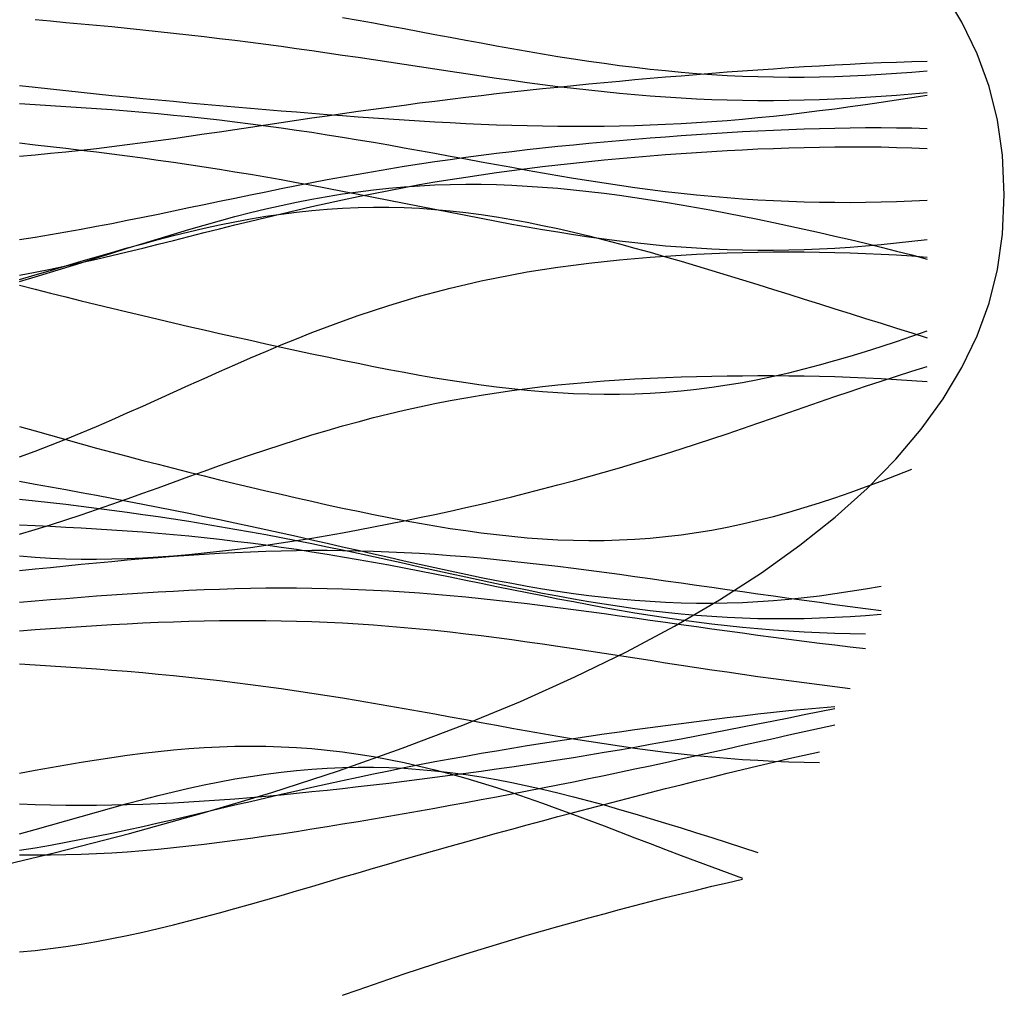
# Model space of a CAD drawing. Extents: x -15.9 to 15.9, y -4.2 to 4.2.
# Tile 11 of 12: x 11.2 to 15.9, y -3.9 to 0.9. Entities that reach past the tile are written whole.
import ezdxf

# ---------------------------------------------------------------- set-up
doc = ezdxf.new("R2010")
doc.units = 0

msp = doc.modelspace()

# ---------------------------------------------------------------- linework, layer by layer
at = {"layer": 'CNC'}
for points in [[(10.95514, -3.28672), (11.33561, -3.19622), (11.70217, -3.10191), (12.05465, -3.00385), (12.39291, -2.90215), (12.71676, -2.79686), (13.02606, -2.68809), (13.32063, -2.57591), (13.60031, -2.4604), (13.86494, -2.34165), (14.11438, -2.21974), (14.34846, -2.09474), (14.56706, -1.96673), (14.77003, -1.83577), (14.95725, -1.70192), (15.1286, -1.56523), (15.28397, -1.42572), (15.42326, -1.28339), (15.54638, -1.13823), (15.65325, -0.99014), (15.7438, -0.83897), (15.81796, -0.68442), (15.8757, -0.52595), (15.91697, -0.36253), (15.94174, -0.19171), (15.95, 0), (15.94174, 0.19171), (15.91697, 0.36253), (15.8757, 0.52595), (15.81796, 0.68442), (15.7438, 0.83897), (15.65325, 0.99014)], [(12.73663, 0.86123), (12.81134, 0.84796), (12.88604, 0.83446), (12.96074, 0.82078), (13.03544, 0.80694), (13.11014, 0.793), (13.18484, 0.77901), (13.25955, 0.76503), (13.33425, 0.75111), (13.40895, 0.73731), (13.48365, 0.72369), (13.55835, 0.71032), (13.63305, 0.69724), (13.70776, 0.68453), (13.78246, 0.67225), (13.85716, 0.66045), (13.93186, 0.6492), (14.00656, 0.63854), (14.08126, 0.62853), (14.15597, 0.61921), (14.23067, 0.61064), (14.30537, 0.60285), (14.38007, 0.59587), (14.45477, 0.58974), (14.52947, 0.58448), (14.60418, 0.58011), (14.67888, 0.57664), (14.75358, 0.57407), (14.82828, 0.57242), (14.90298, 0.57167), (14.97768, 0.57181), (15.05239, 0.57283), (15.12709, 0.5747), (15.20179, 0.57741), (15.27649, 0.58091), (15.35119, 0.58518), (15.42589, 0.59017), (15.5006, 0.59585), (15.5753, 0.60217)], [(11.2426, 0.85054), (11.3173, 0.84408), (11.392, 0.83746), (11.46671, 0.83066), (11.54141, 0.82368), (11.61611, 0.81649), (11.69081, 0.80908), (11.76551, 0.80144), (11.84021, 0.79357), (11.91492, 0.78544), (11.98962, 0.77705), (12.06432, 0.76839), (12.13902, 0.75946), (12.21372, 0.75026), (12.28842, 0.74079), (12.36313, 0.73105), (12.43783, 0.72104), (12.51253, 0.71079), (12.58723, 0.7003), (12.66193, 0.6896), (12.73663, 0.67871), (12.81134, 0.66765), (12.88604, 0.65646), (12.96074, 0.64517), (13.03544, 0.63381), (13.11014, 0.62242), (13.18484, 0.61105), (13.25955, 0.59975), (13.33425, 0.58855), (13.40895, 0.57752), (13.48365, 0.56669), (13.55835, 0.55612), (13.63305, 0.54586), (13.70776, 0.53596), (13.78246, 0.52647), (13.85716, 0.51744), (13.93186, 0.50891), (14.00656, 0.50093), (14.08126, 0.49354), (14.15597, 0.48679), (14.23067, 0.48069), (14.30537, 0.47529), (14.38007, 0.47061), (14.45477, 0.46667), (14.52947, 0.4635), (14.60418, 0.46109), (14.67888, 0.45947), (14.75358, 0.45863), (14.82828, 0.45858), (14.90298, 0.45929), (14.97768, 0.46077), (15.05239, 0.46299), (15.12709, 0.46594), (15.20179, 0.46958), (15.27649, 0.47389), (15.35119, 0.47884), (15.42589, 0.48439), (15.5006, 0.4905), (15.5753, 0.49712)], [(11.1679, 0.18817), (11.2426, 0.19444), (11.3173, 0.20132), (11.392, 0.20878), (11.46671, 0.21678), (11.54141, 0.22529), (11.61611, 0.23427), (11.69081, 0.24366), (11.76551, 0.25344), (11.84021, 0.26354), (11.91492, 0.27394), (11.98962, 0.28457), (12.06432, 0.2954), (12.13902, 0.30638), (12.21372, 0.31746), (12.28842, 0.32861), (12.36313, 0.33978), (12.43783, 0.35094), (12.51253, 0.36205), (12.58723, 0.37307), (12.66193, 0.38398), (12.73663, 0.39476), (12.81134, 0.40537), (12.88604, 0.41579), (12.96074, 0.42602), (13.03544, 0.43603), (13.11014, 0.44582), (13.18484, 0.45538), (13.25955, 0.4647), (13.33425, 0.47378), (13.40895, 0.48263), (13.48365, 0.49124), (13.55835, 0.49962), (13.63305, 0.50777), (13.70776, 0.51571), (13.78246, 0.52343), (13.85716, 0.53095), (13.93186, 0.53828), (14.00656, 0.54541), (14.08126, 0.55237), (14.15597, 0.55915), (14.23067, 0.56576), (14.30537, 0.57221), (14.38007, 0.57848), (14.45477, 0.58459), (14.52947, 0.59054), (14.60418, 0.59631), (14.67888, 0.60189), (14.75358, 0.60729), (14.82828, 0.61249), (14.90298, 0.61747), (14.97768, 0.62222), (15.05239, 0.62671), (15.12709, 0.63095), (15.20179, 0.63489), (15.27649, 0.63852), (15.35119, 0.64181), (15.42589, 0.64475), (15.5006, 0.64731), (15.5753, 0.64946)], [(11.1679, 0.53012), (11.2426, 0.52188), (11.3173, 0.5138), (11.392, 0.50587), (11.46671, 0.49808), (11.54141, 0.49044), (11.61611, 0.48294), (11.69081, 0.47558), (11.76551, 0.46835), (11.84021, 0.46124), (11.91492, 0.45424), (11.98962, 0.44736), (12.06432, 0.44059), (12.13902, 0.43392), (12.21372, 0.42736), (12.28842, 0.4209), (12.36313, 0.41455), (12.43783, 0.4083), (12.51253, 0.40218), (12.58723, 0.39618), (12.66193, 0.39031), (12.73663, 0.3846), (12.81134, 0.37906), (12.88604, 0.3737), (12.96074, 0.36856), (13.03544, 0.36364), (13.11014, 0.35898), (13.18484, 0.3546), (13.25955, 0.35054), (13.33425, 0.34681), (13.40895, 0.34346), (13.48365, 0.3405), (13.55835, 0.33798), (13.63305, 0.33592), (13.70776, 0.33435), (13.78246, 0.3333), (13.85716, 0.3328), (13.93186, 0.33286), (14.00656, 0.33351), (14.08126, 0.33477), (14.15597, 0.33666), (14.23067, 0.33918), (14.30537, 0.34236), (14.38007, 0.34618), (14.45477, 0.35065), (14.52947, 0.35577), (14.60418, 0.36153), (14.67888, 0.36792), (14.75358, 0.37493), (14.82828, 0.38252), (14.90298, 0.39068), (14.97768, 0.39937), (15.05239, 0.40857), (15.12709, 0.41823), (15.20179, 0.42832), (15.27649, 0.4388), (15.35119, 0.44961), (15.42589, 0.46072), (15.5006, 0.47207), (15.5753, 0.48362)], [(11.1679, 0.44283), (11.2426, 0.43864), (11.3173, 0.43421), (11.392, 0.42951), (11.46671, 0.42453), (11.54141, 0.41924), (11.61611, 0.41363), (11.69081, 0.40766), (11.76551, 0.40133), (11.84021, 0.3946), (11.91492, 0.38747), (11.98962, 0.37992), (12.06432, 0.37192), (12.13902, 0.36348), (12.21372, 0.35459), (12.28842, 0.34524), (12.36313, 0.33543), (12.43783, 0.32517), (12.51253, 0.31446), (12.58723, 0.30332), (12.66193, 0.29178), (12.73663, 0.27984), (12.81134, 0.26754), (12.88604, 0.2549), (12.96074, 0.24197), (13.03544, 0.22879), (13.11014, 0.2154), (13.18484, 0.20184), (13.25955, 0.18817), (13.33425, 0.17444), (13.40895, 0.1607), (13.48365, 0.14702), (13.55835, 0.13345), (13.63305, 0.12005), (13.70776, 0.10687), (13.78246, 0.09399), (13.85716, 0.08146), (13.93186, 0.06933), (14.00656, 0.05765), (14.08126, 0.04649), (14.15597, 0.03589), (14.23067, 0.02589), (14.30537, 0.01653), (14.38007, 0.00786), (14.45477, -0.00009), (14.52947, -0.0073), (14.60418, -0.01374), (14.67888, -0.0194), (14.75358, -0.02427), (14.82828, -0.02832), (14.90298, -0.03158), (14.97768, -0.03403), (15.05239, -0.03569), (15.12709, -0.03657), (15.20179, -0.03669), (15.27649, -0.03606), (15.35119, -0.03472), (15.42589, -0.0327), (15.5006, -0.03003), (15.5753, -0.02673)], [(11.1679, -0.21774), (11.2426, -0.20595), (11.3173, -0.19354), (11.392, -0.18055), (11.46671, -0.16705), (11.54141, -0.15307), (11.61611, -0.13867), (11.69081, -0.12392), (11.76551, -0.10887), (11.84021, -0.09357), (11.91492, -0.0781), (11.98962, -0.06252), (12.06432, -0.04688), (12.13902, -0.03125), (12.21372, -0.01568), (12.28842, -0.00022), (12.36313, 0.01506), (12.43783, 0.03013), (12.51253, 0.04493), (12.58723, 0.05943), (12.66193, 0.07359), (12.73663, 0.08738), (12.81134, 0.10078), (12.88604, 0.11377), (12.96074, 0.12632), (13.03544, 0.13843), (13.11014, 0.15009), (13.18484, 0.1613), (13.25955, 0.17206), (13.33425, 0.18238), (13.40895, 0.19227), (13.48365, 0.20173), (13.55835, 0.21078), (13.63305, 0.21943), (13.70776, 0.22771), (13.78246, 0.23562), (13.85716, 0.24319), (13.93186, 0.25043), (14.00656, 0.25735), (14.08126, 0.26397), (14.15597, 0.27029), (14.23067, 0.27633), (14.30537, 0.28209), (14.38007, 0.28756), (14.45477, 0.29276), (14.52947, 0.29766), (14.60418, 0.30226), (14.67888, 0.30655), (14.75358, 0.3105), (14.82828, 0.31408), (14.90298, 0.31729), (14.97768, 0.32007), (15.05239, 0.3224), (15.12709, 0.32424), (15.20179, 0.32556), (15.27649, 0.3263), (15.35119, 0.32643), (15.42589, 0.32591), (15.5006, 0.32468), (15.5753, 0.32271)], [(11.1679, 0.25169), (11.2426, 0.24339), (11.3173, 0.2349), (11.392, 0.22619), (11.46671, 0.21725), (11.54141, 0.20807), (11.61611, 0.19863), (11.69081, 0.1889), (11.76551, 0.17887), (11.84021, 0.16854), (11.91492, 0.15788), (11.98962, 0.14687), (12.06432, 0.13553), (12.13902, 0.12383), (12.21372, 0.11177), (12.28842, 0.09936), (12.36313, 0.08661), (12.43783, 0.07351), (12.51253, 0.0601), (12.58723, 0.04638), (12.66193, 0.03238), (12.73663, 0.01814), (12.81134, 0.00368), (12.88604, -0.01095), (12.96074, -0.02571), (13.03544, -0.04055), (13.11014, -0.05542), (13.18484, -0.07026), (13.25955, -0.08502), (13.33425, -0.09964), (13.40895, -0.11404), (13.48365, -0.12816), (13.55835, -0.14195), (13.63305, -0.15532), (13.70776, -0.16822), (13.78246, -0.18058), (13.85716, -0.19235), (13.93186, -0.20344), (14.00656, -0.21382), (14.08126, -0.22342), (14.15597, -0.2322), (14.23067, -0.24011), (14.30537, -0.2471), (14.38007, -0.25315), (14.45477, -0.25823), (14.52947, -0.26231), (14.60418, -0.26538), (14.67888, -0.26742), (14.75358, -0.26844), (14.82828, -0.26843), (14.90298, -0.26742), (14.97768, -0.2654), (15.05239, -0.26241), (15.12709, -0.25848), (15.20179, -0.25363), (15.27649, -0.24791), (15.35119, -0.24136), (15.42589, -0.23402), (15.5006, -0.22596), (15.5753, -0.21721)], [(11.1679, -0.39082), (11.2426, -0.37636), (11.3173, -0.36119), (11.392, -0.34535), (11.46671, -0.32891), (11.54141, -0.31193), (11.61611, -0.29448), (11.69081, -0.27662), (11.76551, -0.25843), (11.84021, -0.23998), (11.91492, -0.22135), (11.98962, -0.2026), (12.06432, -0.18383), (12.13902, -0.16509), (12.21372, -0.14645), (12.28842, -0.128), (12.36313, -0.10977), (12.43783, -0.09185), (12.51253, -0.07427), (12.58723, -0.05709), (12.66193, -0.04035), (12.73663, -0.02409), (12.81134, -0.00833), (12.88604, 0.00689), (12.96074, 0.02155), (13.03544, 0.03564), (13.11014, 0.04916), (13.18484, 0.06211), (13.25955, 0.07447), (13.33425, 0.08626), (13.40895, 0.0975), (13.48365, 0.10819), (13.55835, 0.11835), (13.63305, 0.12799), (13.70776, 0.13715), (13.78246, 0.14584), (13.85716, 0.15407), (13.93186, 0.16188), (14.00656, 0.16927), (14.08126, 0.17626), (14.15597, 0.18287), (14.23067, 0.18911), (14.30537, 0.19499), (14.38007, 0.2005), (14.45477, 0.20565), (14.52947, 0.21043), (14.60418, 0.21482), (14.67888, 0.21882), (14.75358, 0.22241), (14.82828, 0.22554), (14.90298, 0.22821), (14.97768, 0.23037), (15.05239, 0.23198), (15.12709, 0.23301), (15.20179, 0.23341), (15.27649, 0.23313), (15.35119, 0.23212), (15.42589, 0.23035), (15.5006, 0.22775), (15.5753, 0.22428)], [(11.1679, -0.42128), (11.2426, -0.39906), (11.3173, -0.37638), (11.392, -0.35333), (11.46671, -0.33002), (11.54141, -0.30654), (11.61611, -0.283), (11.69081, -0.25951), (11.76551, -0.23619), (11.84021, -0.21314), (11.91492, -0.19048), (11.98962, -0.16832), (12.06432, -0.14677), (12.13902, -0.12593), (12.21372, -0.10591), (12.28842, -0.08679), (12.36313, -0.06868), (12.43783, -0.05164), (12.51253, -0.03576), (12.58723, -0.02109), (12.66193, -0.00769), (12.73663, 0.00438), (12.81134, 0.01511), (12.88604, 0.02445), (12.96074, 0.0324), (13.03544, 0.03894), (13.11014, 0.04407), (13.18484, 0.04782), (13.25955, 0.05019), (13.33425, 0.05122), (13.40895, 0.05094), (13.48365, 0.04939), (13.55835, 0.04661), (13.63305, 0.04266), (13.70776, 0.0376), (13.78246, 0.03147), (13.85716, 0.02435), (13.93186, 0.01628), (14.00656, 0.00733), (14.08126, -0.00244), (14.15597, -0.01297), (14.23067, -0.02421), (14.30537, -0.0361), (14.38007, -0.04861), (14.45477, -0.06168), (14.52947, -0.07528), (14.60418, -0.08937), (14.67888, -0.10393), (14.75358, -0.11893), (14.82828, -0.13436), (14.90298, -0.15021), (14.97768, -0.16648), (15.05239, -0.18315), (15.12709, -0.20025), (15.20179, -0.21777), (15.27649, -0.23572), (15.35119, -0.25413), (15.42589, -0.27301), (15.5006, -0.29237), (15.5753, -0.31223)], [(11.1679, -0.4107), (11.2426, -0.38891), (11.3173, -0.36696), (11.392, -0.34493), (11.46671, -0.32296), (11.54141, -0.30113), (11.61611, -0.27958), (11.69081, -0.25841), (11.76551, -0.23776), (11.84021, -0.21773), (11.91492, -0.19845), (11.98962, -0.18003), (12.06432, -0.16258), (12.13902, -0.14622), (12.21372, -0.13103), (12.28842, -0.11712), (12.36313, -0.10457), (12.43783, -0.09346), (12.51253, -0.08385), (12.58723, -0.07581), (12.66193, -0.06937), (12.73663, -0.06458), (12.81134, -0.06146), (12.88604, -0.06001), (12.96074, -0.06026), (13.03544, -0.06217), (13.11014, -0.06574), (13.18484, -0.07094), (13.25955, -0.07772), (13.33425, -0.08603), (13.40895, -0.09583), (13.48365, -0.10703), (13.55835, -0.11958), (13.63305, -0.1334), (13.70776, -0.14841), (13.78246, -0.16451), (13.85716, -0.18163), (13.93186, -0.19968), (14.00656, -0.21858), (14.08126, -0.23822), (14.15597, -0.25854), (14.23067, -0.27944), (14.30537, -0.30086), (14.38007, -0.32271), (14.45477, -0.34492), (14.52947, -0.36745), (14.60418, -0.39022), (14.67888, -0.41318), (14.75358, -0.4363), (14.82828, -0.45954), (14.90298, -0.48286), (14.97768, -0.50624), (15.05239, -0.52966), (15.12709, -0.55312), (15.20179, -0.57659), (15.27649, -0.60009), (15.35119, -0.62362), (15.42589, -0.64717), (15.5006, -0.67075), (15.5753, -0.69439)], [(11.1679, -1.27218), (11.2426, -1.24483), (11.3173, -1.21628), (11.392, -1.18662), (11.46671, -1.15598), (11.54141, -1.12449), (11.61611, -1.09228), (11.69081, -1.05948), (11.76551, -1.02623), (11.84021, -0.99267), (11.91492, -0.95894), (11.98962, -0.92517), (12.06432, -0.89152), (12.13902, -0.8581), (12.21372, -0.82504), (12.28842, -0.79247), (12.36313, -0.7605), (12.43783, -0.72924), (12.51253, -0.69878), (12.58723, -0.66921), (12.66193, -0.64062), (12.73663, -0.61307), (12.81134, -0.58662), (12.88604, -0.56131), (12.96074, -0.5372), (13.03544, -0.51429), (13.11014, -0.49261), (13.18484, -0.47217), (13.25955, -0.45297), (13.33425, -0.43499), (13.40895, -0.41821), (13.48365, -0.40262), (13.55835, -0.38817), (13.63305, -0.37483), (13.70776, -0.36256), (13.78246, -0.35132), (13.85716, -0.34106), (13.93186, -0.33173), (14.00656, -0.32329), (14.08126, -0.31568), (14.15597, -0.30887), (14.23067, -0.3028), (14.30537, -0.29745), (14.38007, -0.29278), (14.45477, -0.28876), (14.52947, -0.28535), (14.60418, -0.28256), (14.67888, -0.28035), (14.75358, -0.27873), (14.82828, -0.2777), (14.90298, -0.27725), (14.97768, -0.27741), (15.05239, -0.27818), (15.12709, -0.27959), (15.20179, -0.28167), (15.27649, -0.28444), (15.35119, -0.28794), (15.42589, -0.2922), (15.5006, -0.29727), (15.5753, -0.30317)], [(11.1679, -0.43932), (11.2426, -0.45853), (11.3173, -0.47751), (11.392, -0.49625), (11.46671, -0.51476), (11.54141, -0.53306), (11.61611, -0.55114), (11.69081, -0.56904), (11.76551, -0.58675), (11.84021, -0.60429), (11.91492, -0.62168), (11.98962, -0.63893), (12.06432, -0.65604), (12.13902, -0.67302), (12.21372, -0.68987), (12.28842, -0.70659), (12.36313, -0.72317), (12.43783, -0.73959), (12.51253, -0.75584), (12.58723, -0.77189), (12.66193, -0.78772), (12.73663, -0.80328), (12.81134, -0.81852), (12.88604, -0.83341), (12.96074, -0.84789), (13.03544, -0.86189), (13.11014, -0.87536), (13.18484, -0.88821), (13.25955, -0.90039), (13.33425, -0.91182), (13.40895, -0.92241), (13.48365, -0.9321), (13.55835, -0.9408), (13.63305, -0.94844), (13.70776, -0.95494), (13.78246, -0.96023), (13.85716, -0.96425), (13.93186, -0.96692), (14.00656, -0.9682), (14.08126, -0.96802), (14.15597, -0.96635), (14.23067, -0.96315), (14.30537, -0.9584), (14.38007, -0.95207), (14.45477, -0.94416), (14.52947, -0.93467), (14.60418, -0.92362), (14.67888, -0.91102), (14.75358, -0.89691), (14.82828, -0.88133), (14.90298, -0.86434), (14.97768, -0.846), (15.05239, -0.82638), (15.12709, -0.80557), (15.20179, -0.78365), (15.27649, -0.76071), (15.35119, -0.73687), (15.42589, -0.71222), (15.5006, -0.68689), (15.5753, -0.66098)], [(11.1679, -1.75414), (11.2426, -1.75995), (11.3173, -1.76435), (11.392, -1.76736), (11.46671, -1.76903), (11.54141, -1.76937), (11.61611, -1.76846), (11.69081, -1.76632), (11.76551, -1.76303), (11.84021, -1.75863), (11.91492, -1.75319), (11.98962, -1.74676), (12.06432, -1.73942), (12.13902, -1.73121), (12.21372, -1.72219), (12.28842, -1.71243), (12.36313, -1.70198), (12.43783, -1.69088), (12.51253, -1.67919), (12.58723, -1.66694), (12.66193, -1.65417), (12.73663, -1.6409), (12.81134, -1.62717), (12.88604, -1.613), (12.96074, -1.59839), (13.03544, -1.58336), (13.11014, -1.56792), (13.18484, -1.55205), (13.25955, -1.53577), (13.33425, -1.51905), (13.40895, -1.5019), (13.48365, -1.48429), (13.55835, -1.46622), (13.63305, -1.44767), (13.70776, -1.42862), (13.78246, -1.40907), (13.85716, -1.389), (13.93186, -1.3684), (14.00656, -1.34727), (14.08126, -1.32561), (14.15597, -1.30341), (14.23067, -1.2807), (14.30537, -1.25749), (14.38007, -1.23379), (14.45477, -1.20965), (14.52947, -1.18508), (14.60418, -1.16015), (14.67888, -1.13489), (14.75358, -1.10936), (14.82828, -1.08364), (14.90298, -1.05779), (14.97768, -1.03188), (15.05239, -1.00601), (15.12709, -0.98026), (15.20179, -0.95472), (15.27649, -0.9295), (15.35119, -0.90468), (15.42589, -0.88037), (15.5006, -0.85667), (15.5753, -0.83368)], [(11.1679, -1.64826), (11.2426, -1.62598), (11.3173, -1.60277), (11.392, -1.57873), (11.46671, -1.55396), (11.54141, -1.52855), (11.61611, -1.50261), (11.69081, -1.47625), (11.76551, -1.44958), (11.84021, -1.42272), (11.91492, -1.39576), (11.98962, -1.36883), (12.06432, -1.34204), (12.13902, -1.31548), (12.21372, -1.28925), (12.28842, -1.26347), (12.36313, -1.2382), (12.43783, -1.21355), (12.51253, -1.18958), (12.58723, -1.16638), (12.66193, -1.14398), (12.73663, -1.12247), (12.81134, -1.10187), (12.88604, -1.08222), (12.96074, -1.06356), (13.03544, -1.04591), (13.11014, -1.02926), (13.18484, -1.01364), (13.25955, -0.99904), (13.33425, -0.98544), (13.40895, -0.97283), (13.48365, -0.96119), (13.55835, -0.95049), (13.63305, -0.9407), (13.70776, -0.93178), (13.78246, -0.9237), (13.85716, -0.91642), (13.93186, -0.90989), (14.00656, -0.90409), (14.08126, -0.89896), (14.15597, -0.89448), (14.23067, -0.8906), (14.30537, -0.88729), (14.38007, -0.88453), (14.45477, -0.88228), (14.52947, -0.88053), (14.60418, -0.87926), (14.67888, -0.87845), (14.75358, -0.87809), (14.82828, -0.8782), (14.90298, -0.87876), (14.97768, -0.87978), (15.05239, -0.88128), (15.12709, -0.88327), (15.20179, -0.88577), (15.27649, -0.8888), (15.35119, -0.89239), (15.42589, -0.89656), (15.5006, -0.90134), (15.5753, -0.90676)], [(11.1679, -1.12455), (11.2426, -1.14635), (11.3173, -1.1678), (11.392, -1.18891), (11.46671, -1.20968), (11.54141, -1.23013), (11.61611, -1.25026), (11.69081, -1.27009), (11.76551, -1.28964), (11.84021, -1.30893), (11.91492, -1.32795), (11.98962, -1.34674), (12.06432, -1.36529), (12.13902, -1.38362), (12.21372, -1.40173), (12.28842, -1.41962), (12.36313, -1.43728), (12.43783, -1.45469), (12.51253, -1.47184), (12.58723, -1.48871), (12.66193, -1.50525), (12.73663, -1.52143), (12.81134, -1.53721), (12.88604, -1.55252), (12.96074, -1.56732), (13.03544, -1.58154), (13.11014, -1.59511), (13.18484, -1.60795), (13.25955, -1.61999), (13.33425, -1.63115), (13.40895, -1.64134), (13.48365, -1.65049), (13.55835, -1.6585), (13.63305, -1.6653), (13.70776, -1.67081), (13.78246, -1.67494), (13.85716, -1.67763), (13.93186, -1.6788), (14.00656, -1.67841), (14.08126, -1.67639), (14.15597, -1.67269), (14.23067, -1.6673), (14.30537, -1.66017), (14.38007, -1.65129), (14.45477, -1.64066), (14.52947, -1.62828), (14.60418, -1.61417), (14.67888, -1.59837), (14.75358, -1.58091), (14.82828, -1.56184), (14.90298, -1.54123), (14.97768, -1.51916), (15.05239, -1.49571), (15.12709, -1.47097), (15.20179, -1.44505), (15.27649, -1.41806), (15.35119, -1.39011), (15.42589, -1.36133), (15.5006, -1.33185)], [(11.1679, -1.39128), (11.2426, -1.40464), (11.3173, -1.41811), (11.392, -1.4317), (11.46671, -1.44542), (11.54141, -1.45929), (11.61611, -1.47332), (11.69081, -1.48753), (11.76551, -1.50193), (11.84021, -1.51654), (11.91492, -1.53137), (11.98962, -1.54643), (12.06432, -1.56173), (12.13902, -1.57726), (12.21372, -1.59304), (12.28842, -1.60905), (12.36313, -1.62529), (12.43783, -1.64174), (12.51253, -1.65838), (12.58723, -1.67519), (12.66193, -1.69213), (12.73663, -1.70916), (12.81134, -1.72624), (12.88604, -1.74333), (12.96074, -1.76037), (13.03544, -1.77729), (13.11014, -1.79404), (13.18484, -1.81054), (13.25955, -1.82674), (13.33425, -1.84254), (13.40895, -1.85788), (13.48365, -1.87267), (13.55835, -1.88685), (13.63305, -1.90032), (13.70776, -1.91302), (13.78246, -1.92487), (13.85716, -1.9358), (13.93186, -1.94573), (14.00656, -1.95461), (14.08126, -1.96237), (14.15597, -1.96896), (14.23067, -1.97432), (14.30537, -1.97843), (14.38007, -1.98125), (14.45477, -1.98275), (14.52947, -1.98292), (14.60418, -1.98174), (14.67888, -1.97922), (14.75358, -1.97536), (14.82828, -1.97018), (14.90298, -1.96371), (14.97768, -1.95599), (15.05239, -1.94704), (15.12709, -1.93693), (15.20179, -1.92571), (15.27649, -1.91343), (15.35119, -1.90017)], [(11.1679, -1.47755), (11.2426, -1.48588), (11.3173, -1.49445), (11.392, -1.50328), (11.46671, -1.51239), (11.54141, -1.5218), (11.61611, -1.53153), (11.69081, -1.5416), (11.76551, -1.55204), (11.84021, -1.56285), (11.91492, -1.57406), (11.98962, -1.58569), (12.06432, -1.59773), (12.13902, -1.6102), (12.21372, -1.6231), (12.28842, -1.63644), (12.36313, -1.6502), (12.43783, -1.66438), (12.51253, -1.67896), (12.58723, -1.69392), (12.66193, -1.70923), (12.73663, -1.72486), (12.81134, -1.74078), (12.88604, -1.75694), (12.96074, -1.77328), (13.03544, -1.78977), (13.11014, -1.80634), (13.18484, -1.82294), (13.25955, -1.83948), (13.33425, -1.85592), (13.40895, -1.87218), (13.48365, -1.88818), (13.55835, -1.90386), (13.63305, -1.91913), (13.70776, -1.93394), (13.78246, -1.94819), (13.85716, -1.96184), (13.93186, -1.97479), (14.00656, -1.987), (14.08126, -1.99841), (14.15597, -2.00894), (14.23067, -2.01856), (14.30537, -2.02721), (14.38007, -2.03486), (14.45477, -2.04147), (14.52947, -2.04701), (14.60418, -2.05147), (14.67888, -2.05483), (14.75358, -2.05708), (14.82828, -2.05823), (14.90298, -2.05828), (14.97768, -2.05726), (15.05239, -2.05517), (15.12709, -2.05204), (15.20179, -2.04792), (15.27649, -2.04284), (15.35119, -2.03684)], [(11.1679, -1.6034), (11.2426, -1.60648), (11.3173, -1.60984), (11.392, -1.6135), (11.46671, -1.6175), (11.54141, -1.62185), (11.61611, -1.6266), (11.69081, -1.63176), (11.76551, -1.63735), (11.84021, -1.64342), (11.91492, -1.64997), (11.98962, -1.65703), (12.06432, -1.66462), (12.13902, -1.67275), (12.21372, -1.68143), (12.28842, -1.69067), (12.36313, -1.70048), (12.43783, -1.71084), (12.51253, -1.72175), (12.58723, -1.7332), (12.66193, -1.74518), (12.73663, -1.75766), (12.81134, -1.7706), (12.88604, -1.784), (12.96074, -1.79779), (13.03544, -1.81194), (13.11014, -1.82641), (13.18484, -1.84115), (13.25955, -1.85609), (13.33425, -1.87119), (13.40895, -1.88639), (13.48365, -1.90161), (13.55835, -1.9168), (13.63305, -1.9319), (13.70776, -1.94683), (13.78246, -1.96154), (13.85716, -1.97596), (13.93186, -1.99002), (14.00656, -2.00367), (14.08126, -2.01685), (14.15597, -2.0295), (14.23067, -2.04157), (14.30537, -2.05301), (14.38007, -2.06379), (14.45477, -2.07385), (14.52947, -2.08317), (14.60418, -2.09172), (14.67888, -2.09948), (14.75358, -2.10643), (14.82828, -2.11256), (14.90298, -2.11785), (14.97768, -2.12232), (15.05239, -2.12597), (15.12709, -2.1288), (15.20179, -2.13083), (15.27649, -2.13208)], [(11.1679, -1.8246), (11.2426, -1.817), (11.3173, -1.80943), (11.392, -1.80193), (11.46671, -1.79454), (11.54141, -1.78729), (11.61611, -1.78025), (11.69081, -1.77345), (11.76551, -1.76694), (11.84021, -1.76077), (11.91492, -1.75498), (11.98962, -1.74961), (12.06432, -1.74471), (12.13902, -1.74032), (12.21372, -1.73647), (12.28842, -1.73319), (12.36313, -1.73053), (12.43783, -1.72849), (12.51253, -1.72712), (12.58723, -1.72641), (12.66193, -1.7264), (12.73663, -1.72708), (12.81134, -1.72846), (12.88604, -1.73054), (12.96074, -1.73332), (13.03544, -1.73678), (13.11014, -1.74091), (13.18484, -1.74569), (13.25955, -1.75111), (13.33425, -1.75713), (13.40895, -1.76372), (13.48365, -1.77086), (13.55835, -1.7785), (13.63305, -1.78662), (13.70776, -1.79516), (13.78246, -1.8041), (13.85716, -1.81338), (13.93186, -1.82298), (14.00656, -1.83284), (14.08126, -1.84293), (14.15597, -1.8532), (14.23067, -1.86362), (14.30537, -1.87415), (14.38007, -1.88476), (14.45477, -1.89541), (14.52947, -1.90607), (14.60418, -1.91671), (14.67888, -1.92732), (14.75358, -1.93786), (14.82828, -1.94832), (14.90298, -1.95869), (14.97768, -1.96894), (15.05239, -1.97908), (15.12709, -1.98908), (15.20179, -1.99896), (15.27649, -2.00869), (15.35119, -2.0183)], [(11.1679, -1.9783), (11.2426, -1.9721), (11.3173, -1.96598), (11.392, -1.95996), (11.46671, -1.95409), (11.54141, -1.94841), (11.61611, -1.94296), (11.69081, -1.93777), (11.76551, -1.93289), (11.84021, -1.92836), (11.91492, -1.92423), (11.98962, -1.92052), (12.06432, -1.91727), (12.13902, -1.91453), (12.21372, -1.91232), (12.28842, -1.91066), (12.36313, -1.90959), (12.43783, -1.90912), (12.51253, -1.90928), (12.58723, -1.91008), (12.66193, -1.91152), (12.73663, -1.91361), (12.81134, -1.91636), (12.88604, -1.91975), (12.96074, -1.92379), (13.03544, -1.92845), (13.11014, -1.93372), (13.18484, -1.93958), (13.25955, -1.946), (13.33425, -1.95296), (13.40895, -1.96043), (13.48365, -1.96838), (13.55835, -1.97676), (13.63305, -1.98553), (13.70776, -1.99467), (13.78246, -2.00413), (13.85716, -2.01386), (13.93186, -2.02384), (14.00656, -2.034), (14.08126, -2.04432), (14.15597, -2.05475), (14.23067, -2.06526), (14.30537, -2.07581), (14.38007, -2.08636), (14.45477, -2.09688), (14.52947, -2.10734), (14.60418, -2.11772), (14.67888, -2.12798), (14.75358, -2.13811), (14.82828, -2.14809), (14.90298, -2.1579), (14.97768, -2.16753), (15.05239, -2.17696), (15.12709, -2.1862), (15.20179, -2.19524), (15.27649, -2.20407)], [(11.1679, -2.11687), (11.2426, -2.11151), (11.3173, -2.10626), (11.392, -2.10118), (11.46671, -2.09629), (11.54141, -2.09163), (11.61611, -2.08726), (11.69081, -2.0832), (11.76551, -2.07949), (11.84021, -2.07619), (11.91492, -2.07332), (11.98962, -2.07093), (12.06432, -2.06904), (12.13902, -2.06769), (12.21372, -2.06691), (12.28842, -2.06673), (12.36313, -2.06717), (12.43783, -2.06825), (12.51253, -2.06998), (12.58723, -2.07237), (12.66193, -2.07543), (12.73663, -2.07917), (12.81134, -2.08356), (12.88604, -2.08862), (12.96074, -2.09433), (13.03544, -2.10066), (13.11014, -2.1076), (13.18484, -2.11513), (13.25955, -2.12321), (13.33425, -2.13181), (13.40895, -2.1409), (13.48365, -2.15043), (13.55835, -2.16037), (13.63305, -2.17067), (13.70776, -2.1813), (13.78246, -2.19219), (13.85716, -2.20331), (13.93186, -2.21462), (14.00656, -2.22605), (14.08126, -2.23758), (14.15597, -2.24916), (14.23067, -2.26073), (14.30537, -2.27227), (14.38007, -2.28374), (14.45477, -2.2951), (14.52947, -2.30631), (14.60418, -2.31735), (14.67888, -2.32818), (14.75358, -2.3388), (14.82828, -2.34917), (14.90298, -2.35928), (14.97768, -2.36911), (15.05239, -2.37866), (15.12709, -2.38792), (15.20179, -2.39688)], [(11.1679, -2.27829), (11.2426, -2.28259), (11.3173, -2.28714), (11.392, -2.29196), (11.46671, -2.29705), (11.54141, -2.30245), (11.61611, -2.30818), (11.69081, -2.31425), (11.76551, -2.32069), (11.84021, -2.32752), (11.91492, -2.33475), (11.98962, -2.34241), (12.06432, -2.35049), (12.13902, -2.35903), (12.21372, -2.36801), (12.28842, -2.37744), (12.36313, -2.38733), (12.43783, -2.39767), (12.51253, -2.40844), (12.58723, -2.41965), (12.66193, -2.43126), (12.73663, -2.44325), (12.81134, -2.4556), (12.88604, -2.46828), (12.96074, -2.48125), (13.03544, -2.49446), (13.11014, -2.50789), (13.18484, -2.52147), (13.25955, -2.53515), (13.33425, -2.54889), (13.40895, -2.56263), (13.48365, -2.5763), (13.55835, -2.58986), (13.63305, -2.60325), (13.70776, -2.61639), (13.78246, -2.62924), (13.85716, -2.64173), (13.93186, -2.65382), (14.00656, -2.66543), (14.08126, -2.67653), (14.15597, -2.68707), (14.23067, -2.69699), (14.30537, -2.70626), (14.38007, -2.71484), (14.45477, -2.7227), (14.52947, -2.72981), (14.60418, -2.73614), (14.67888, -2.74168), (14.75358, -2.74643), (14.82828, -2.75036), (14.90298, -2.75348), (14.97768, -2.7558), (15.05239, -2.75732)], [(11.1679, -3.1831), (11.2426, -3.17093), (11.3173, -3.15799), (11.392, -3.14434), (11.46671, -3.13001), (11.54141, -3.11507), (11.61611, -3.09957), (11.69081, -3.08358), (11.76551, -3.06716), (11.84021, -3.05038), (11.91492, -3.0333), (11.98962, -3.016), (12.06432, -2.99854), (12.13902, -2.98098), (12.21372, -2.96339), (12.28842, -2.94583), (12.36313, -2.92835), (12.43783, -2.911), (12.51253, -2.89384), (12.58723, -2.87691), (12.66193, -2.86024), (12.73663, -2.84387), (12.81134, -2.82782), (12.88604, -2.81212), (12.96074, -2.79677), (13.03544, -2.7818), (13.11014, -2.7672), (13.18484, -2.75297), (13.25955, -2.73912), (13.33425, -2.72564), (13.40895, -2.7125), (13.48365, -2.69971), (13.55835, -2.68724), (13.63305, -2.67508), (13.70776, -2.6632), (13.78246, -2.6516), (13.85716, -2.64025), (13.93186, -2.62914), (14.00656, -2.61826), (14.08126, -2.60758), (14.15597, -2.59711), (14.23067, -2.58685), (14.30537, -2.57678), (14.38007, -2.56692), (14.45477, -2.55727), (14.52947, -2.54786), (14.60418, -2.53869), (14.67888, -2.52981), (14.75358, -2.52123), (14.82828, -2.51299), (14.90298, -2.50514), (14.97768, -2.49772), (15.05239, -2.49078), (15.12709, -2.48437)], [(11.1679, -2.95753), (11.2426, -2.96052), (11.3173, -2.96267), (11.392, -2.96401), (11.46671, -2.96456), (11.54141, -2.96433), (11.61611, -2.96336), (11.69081, -2.96168), (11.76551, -2.95932), (11.84021, -2.95632), (11.91492, -2.9527), (11.98962, -2.94852), (12.06432, -2.94379), (12.13902, -2.93857), (12.21372, -2.93288), (12.28842, -2.92677), (12.36313, -2.92025), (12.43783, -2.91337), (12.51253, -2.90614), (12.58723, -2.8986), (12.66193, -2.89077), (12.73663, -2.88266), (12.81134, -2.87429), (12.88604, -2.86567), (12.96074, -2.85682), (13.03544, -2.84773), (13.11014, -2.83842), (13.18484, -2.82888), (13.25955, -2.81911), (13.33425, -2.80911), (13.40895, -2.79887), (13.48365, -2.78838), (13.55835, -2.77765), (13.63305, -2.76665), (13.70776, -2.75538), (13.78246, -2.74384), (13.85716, -2.73202), (13.93186, -2.71992), (14.00656, -2.70752), (14.08126, -2.69484), (14.15597, -2.68187), (14.23067, -2.66862), (14.30537, -2.6551), (14.38007, -2.64132), (14.45477, -2.62729), (14.52947, -2.61305), (14.60418, -2.59861), (14.67888, -2.584), (14.75358, -2.56926), (14.82828, -2.55442), (14.90298, -2.53952), (14.97768, -2.52461), (15.05239, -2.50974), (15.12709, -2.49496)], [(11.1679, -3.20516), (11.2426, -3.20603), (11.3173, -3.20585), (11.392, -3.20463), (11.46671, -3.20242), (11.54141, -3.19924), (11.61611, -3.19514), (11.69081, -3.19016), (11.76551, -3.18435), (11.84021, -3.17776), (11.91492, -3.17044), (11.98962, -3.16243), (12.06432, -3.1538), (12.13902, -3.14459), (12.21372, -3.13485), (12.28842, -3.12463), (12.36313, -3.11398), (12.43783, -3.10294), (12.51253, -3.09155), (12.58723, -3.07984), (12.66193, -3.06786), (12.73663, -3.05562), (12.81134, -3.04316), (12.88604, -3.03049), (12.96074, -3.01763), (13.03544, -3.0046), (13.11014, -2.99139), (13.18484, -2.97803), (13.25955, -2.96451), (13.33425, -2.95084), (13.40895, -2.93699), (13.48365, -2.92299), (13.55835, -2.90881), (13.63305, -2.89445), (13.70776, -2.8799), (13.78246, -2.86516), (13.85716, -2.85022), (13.93186, -2.83507), (14.00656, -2.81972), (14.08126, -2.80416), (14.15597, -2.7884), (14.23067, -2.77243), (14.30537, -2.75628), (14.38007, -2.73996), (14.45477, -2.72347), (14.52947, -2.70686), (14.60418, -2.69014), (14.67888, -2.67335), (14.75358, -2.65652), (14.82828, -2.63969), (14.90298, -2.62292), (14.97768, -2.60625), (15.05239, -2.58974), (15.12709, -2.57344)], [(11.1679, -2.80808), (11.2426, -2.7944), (11.3173, -2.78101), (11.392, -2.76799), (11.46671, -2.75546), (11.54141, -2.7435), (11.61611, -2.73222), (11.69081, -2.72172), (11.76551, -2.7121), (11.84021, -2.70346), (11.91492, -2.6959), (11.98962, -2.68951), (12.06432, -2.68437), (12.13902, -2.68058), (12.21372, -2.6782), (12.28842, -2.6773), (12.36313, -2.67794), (12.43783, -2.68017), (12.51253, -2.68402), (12.58723, -2.68953), (12.66193, -2.6967), (12.73663, -2.70554), (12.81134, -2.71605), (12.88604, -2.72821), (12.96074, -2.74198), (13.03544, -2.75732), (13.11014, -2.77419), (13.18484, -2.79252), (13.25955, -2.81224), (13.33425, -2.83327), (13.40895, -2.85552), (13.48365, -2.8789), (13.55835, -2.90331), (13.63305, -2.92863), (13.70776, -2.95476), (13.78246, -2.9816), (13.85716, -3.00901), (13.93186, -3.0369), (14.00656, -3.06515), (14.08126, -3.09364), (14.15597, -3.12226), (14.23067, -3.15092), (14.30537, -3.17951), (14.38007, -3.20793), (14.45477, -3.23611), (14.52947, -3.26395), (14.60418, -3.29138), (14.67888, -3.31834)], [(11.1679, -3.67691), (11.2426, -3.66959), (11.3173, -3.66079), (11.392, -3.65057), (11.46671, -3.639), (11.54141, -3.62615), (11.61611, -3.61209), (11.69081, -3.59691), (11.76551, -3.58068), (11.84021, -3.56351), (11.91492, -3.54546), (11.98962, -3.52665), (12.06432, -3.50715), (12.13902, -3.48705), (12.21372, -3.46645), (12.28842, -3.44542), (12.36313, -3.42405), (12.43783, -3.40241), (12.51253, -3.38057), (12.58723, -3.35861), (12.66193, -3.33658), (12.73663, -3.31453), (12.81134, -3.29251), (12.88604, -3.27057), (12.96074, -3.24873), (13.03544, -3.22703), (13.11014, -3.20548), (13.18484, -3.18411), (13.25955, -3.16292), (13.33425, -3.14192), (13.40895, -3.12112), (13.48365, -3.1005), (13.55835, -3.08006), (13.63305, -3.0598), (13.70776, -3.0397), (13.78246, -3.01976), (13.85716, -2.99996), (13.93186, -2.9803), (14.00656, -2.96077), (14.08126, -2.94136), (14.15597, -2.92207), (14.23067, -2.9029), (14.30537, -2.88385), (14.38007, -2.86494), (14.45477, -2.84618), (14.52947, -2.82758), (14.60418, -2.80919), (14.67888, -2.79101), (14.75358, -2.7731), (14.82828, -2.75549), (14.90298, -2.73824), (14.97768, -2.72138), (15.05239, -2.70498)], [(11.1679, -3.10366), (11.2426, -3.08242), (11.3173, -3.06108), (11.392, -3.03973), (11.46671, -3.01848), (11.54141, -2.99745), (11.61611, -2.97674), (11.69081, -2.95648), (11.76551, -2.93679), (11.84021, -2.91779), (11.91492, -2.89959), (11.98962, -2.8823), (12.06432, -2.86604), (12.13902, -2.85092), (12.21372, -2.83702), (12.28842, -2.82445), (12.36313, -2.81329), (12.43783, -2.80361), (12.51253, -2.79548), (12.58723, -2.78894), (12.66193, -2.78406), (12.73663, -2.78085), (12.81134, -2.77934), (12.88604, -2.77954), (12.96074, -2.78144), (13.03544, -2.78504), (13.11014, -2.79032), (13.18484, -2.79722), (13.25955, -2.80572), (13.33425, -2.81576), (13.40895, -2.82728), (13.48365, -2.84021), (13.55835, -2.85447), (13.63305, -2.86999), (13.70776, -2.88668), (13.78246, -2.90444), (13.85716, -2.9232), (13.93186, -2.94286), (14.00656, -2.96332), (14.08126, -2.9845), (14.15597, -3.00631), (14.23067, -3.02865), (14.30537, -3.05146), (14.38007, -3.07465), (14.45477, -3.09815), (14.52947, -3.12189), (14.60418, -3.14581), (14.67888, -3.16986), (14.75358, -3.19399)], [(12.73663, -3.88765), (12.81134, -3.86128), (12.88604, -3.8352), (12.96074, -3.80945), (13.03544, -3.78406), (13.11014, -3.75906), (13.18484, -3.73447), (13.25955, -3.71031), (13.33425, -3.68657), (13.40895, -3.66326), (13.48365, -3.64038), (13.55835, -3.61792), (13.63305, -3.59586), (13.70776, -3.5742), (13.78246, -3.55292), (13.85716, -3.532), (13.93186, -3.51143), (14.00656, -3.49119), (14.08126, -3.47128), (14.15597, -3.45168), (14.23067, -3.43239), (14.30537, -3.4134), (14.38007, -3.39473), (14.45477, -3.37637), (14.52947, -3.35835), (14.60418, -3.34068), (14.67888, -3.32339)]]:
    msp.add_lwpolyline(points, dxfattribs=at)

doc.saveas('drawing.dxf')
